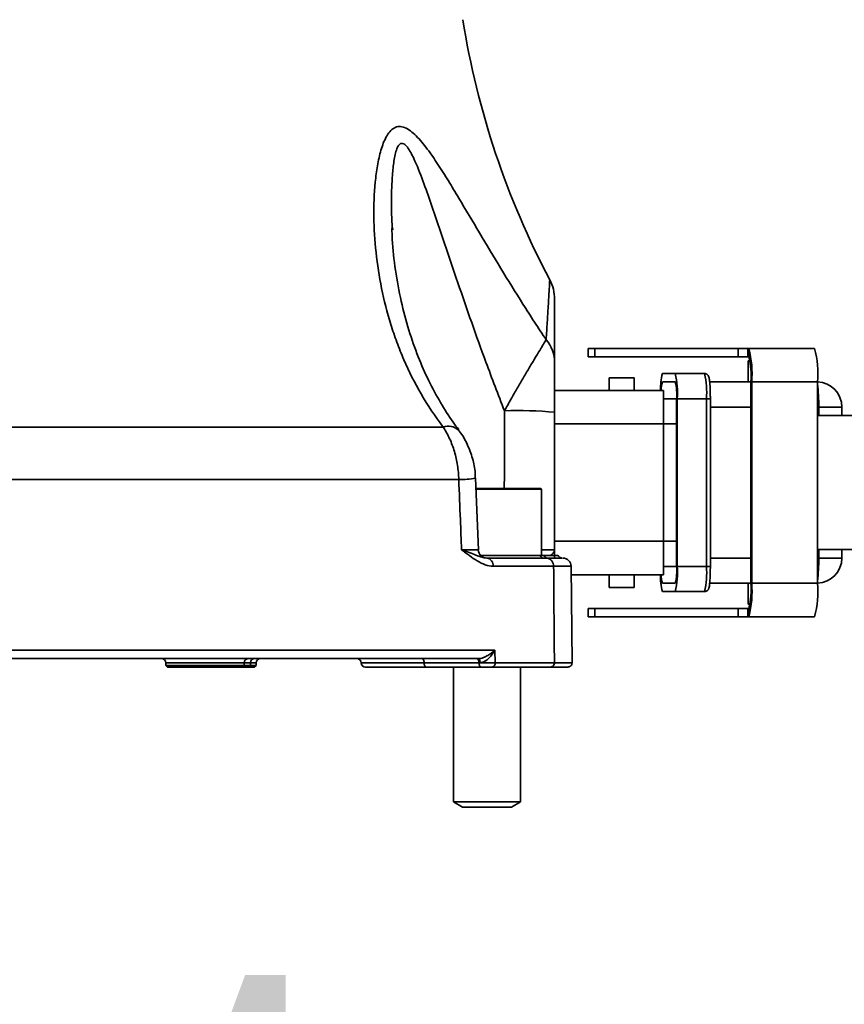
# Model space of a CAD drawing. Header units: millimetres. Extents: x 0 to 297, y 0 to 209.
# Tile 21 of 35: x 130 to 140, y 35 to 47. Entities that reach past the tile are written whole.
import ezdxf

# ---------------------------------------------------------------- set-up
doc = ezdxf.new("R2010")
doc.units = ezdxf.units.MM
doc.layers.add('图层0', color=7, linetype='Continuous')
doc.styles.add('SLDTEXTSTYLE1', font='TXT', dxfattribs={"width": 0.7, "bigfont": 'bigfont'})
doc.styles.add('SLDTEXTSTYLE2', font='TXT', dxfattribs={"width": 0.7})
doc.dimstyles.new('SLDDIMSTYLE0', dxfattribs={"dimtxt": 4.5, "dimasz": 3, "dimexe": 0, "dimexo": 0.0625, "dimgap": 1.125, "dimtad": 2, "dimlfac": 10, "dimrnd": 1e-09, "dimzin": 12, "dimdsep": 46, "dimtxsty": 'SLDTEXTSTYLE2', "dimsah": 1, "dimcen": 0.09, "dimadec": 0, "dimazin": 3, "dimtfac": 1, "dimtofl": 0, "dimtmove": 0, "dimatfit": 3, "dimfxl": 0, "dimfrac": 2, "dimtolj": 1, "dimtzin": 12, "dimarcsym": 0})
doc.dimstyles.new('SLDDIMSTYLE10', dxfattribs={"dimtxt": 4.5, "dimasz": 3, "dimexe": 0, "dimexo": 0.0625, "dimgap": 1.125, "dimtad": 0, "dimtih": 1, "dimtoh": 1, "dimlfac": 2, "dimrnd": 1e-09, "dimzin": 12, "dimdsep": 46, "dimtxsty": 'SLDTEXTSTYLE2', "dimblk1": 'NONE', "dimblk2": 'NONE', "dimsah": 1, "dimcen": 0, "dimadec": 0, "dimazin": 3, "dimtfac": 1, "dimtmove": 0, "dimatfit": 3, "dimldrblk": 'NONE', "dimfxl": 0, "dimfrac": 2, "dimtolj": 1, "dimtzin": 12, "dimarcsym": 0})
doc.dimstyles.new('SLDDIMSTYLE7', dxfattribs={"dimtxt": 3.5, "dimasz": 3, "dimexe": 0, "dimexo": 0.0625, "dimgap": 0.875, "dimtad": 0, "dimtih": 1, "dimtoh": 1, "dimlfac": 3, "dimrnd": 1e-09, "dimzin": 12, "dimdsep": 46, "dimtxsty": 'SLDTEXTSTYLE2', "dimblk1": 'NONE', "dimblk2": 'NONE', "dimsah": 1, "dimcen": 0, "dimadec": 0, "dimazin": 3, "dimtfac": 1, "dimtmove": 0, "dimatfit": 3, "dimldrblk": 'NONE', "dimfxl": 0, "dimfrac": 2, "dimtolj": 1, "dimtzin": 12, "dimarcsym": 0})
doc.dimstyles.new('SLDDIMSTYLE8', dxfattribs={"dimtxt": 3.5, "dimasz": 3, "dimexe": 0, "dimexo": 0.0625, "dimgap": 0.875, "dimtad": 0, "dimtih": 1, "dimtoh": 1, "dimlfac": 3, "dimrnd": 1e-09, "dimzin": 12, "dimdsep": 46, "dimtxsty": 'SLDTEXTSTYLE2', "dimblk1": 'NONE', "dimblk2": 'NONE', "dimsah": 1, "dimcen": 0, "dimadec": 0, "dimazin": 3, "dimtol": 1, "dimtp": 0.03, "dimtfac": 1, "dimtmove": 0, "dimatfit": 3, "dimldrblk": 'NONE', "dimfxl": 0, "dimfrac": 2, "dimtolj": 1, "dimarcsym": 0})

# ---------------------------------------------------------------- blocks, each defined once
blk = doc.blocks.new('_D_15')
at = {"layer": '图层0'}
for p, q in [((141.218, 39.85), (141.218, 28.906)), ((117.776, 38.35), (117.776, 28.906)), ((117.776, 29.906), (141.218, 29.906))]:
    blk.add_line(p, q, dxfattribs=at)
for points in [[(117.776, 29.906), (120.776, 29.456), (120.776, 30.356)], [(141.218, 29.906), (138.218, 30.356), (138.218, 29.456)]]:
    blk.add_solid(points, dxfattribs=at)
at = {"layer": '图层0', "insert": (122.95, 35.707), "char_height": 4.5, "attachment_point": 1, "style": 'SLDTEXTSTYLE2'}
blk.add_mtext('234.4', dxfattribs=at)
blk = doc.blocks.new('_D_22')
at = {"layer": '图层0'}
blk.add_line((204.074, 119.317), (182.322, 119.317), dxfattribs=at)
at = {"layer": '图层0', "char_height": 3.5, "attachment_point": 1}
for s, insert, style in [('贯穿', (194.271, 122.827), 'SLDTEXTSTYLE1'), ('%%c', (186.396, 122.827), 'SLDTEXTSTYLE2'), ('6-', (182.322, 122.827), 'SLDTEXTSTYLE2'), ('9', (190.266, 122.827), 'SLDTEXTSTYLE2'), ('圆周均布', (184.257, 118.753), 'SLDTEXTSTYLE1')]:
    blk.add_mtext(s, dxfattribs=dict(at, insert=insert, style=style))
blk = doc.blocks.new('_None')
blk = doc.blocks.new('SW_SYMBOL_HOLE_DEPTH')
at = {"layer": '图层0', "color": 0}
for p, q in [((0, 875), (800, 875)), ((400, 875), (400, 75)), ((100, 555), (400, 75)), ((700, 555), (400, 75))]:
    blk.add_line(p, q, dxfattribs=at)
blk = doc.blocks.new('_D_23')
at = {"layer": '图层0'}
blk.add_line((191.362, 126.826), (170.308, 126.826), dxfattribs=at)
at = {"layer": '图层0', "xscale": 0.004072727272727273, "yscale": 0.004072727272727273, "zscale": 0.004072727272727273}
blk.add_blockref('SW_SYMBOL_HOLE_DEPTH', (184.071, 127.113), dxfattribs=at)
at = {"layer": '图层0', "attachment_point": 1, "style": 'SLDTEXTSTYLE2'}
for s, insert, char_height in [('0.03', (179.415, 131.978), 2), ('+', (178.252, 131.978), 2), ('%%c', (170.308, 131.338), 3.5), ('6', (187.737, 131.338), 3.5), ('4', (174.178, 131.338), 3.5), ('0', (179.415, 129.65), 2)]:
    blk.add_mtext(s, dxfattribs=dict(at, insert=insert, char_height=char_height))
blk = doc.blocks.new('_D_25')
at = {"layer": '图层0'}
blk.add_line((174.783, 94.83), (152.508, 94.83), dxfattribs=at)
at = {"layer": '图层0', "char_height": 4.5, "attachment_point": 1, "style": 'SLDTEXTSTYLE2'}
for s, insert in [('%%c', (162.983, 100.631)), ('PCD', (152.508, 100.631)), ('50', (167.958, 100.631))]:
    blk.add_mtext(s, dxfattribs=dict(at, insert=insert))

msp = doc.modelspace()

# ---------------------------------------------------------------- linework, layer by layer
at = {"color": 7, "linetype": 'Continuous', "lineweight": 35}
for p, q in [((134.44241, 44.464869), (134.441044, 44.491258)), ((136.774057, 43.049861), (136.774057, 42.949861)), ((136.852783, 43.049861), (136.774057, 43.049861)), ((136.852783, 42.949861), (136.852783, 43.049861)), ((138.56477, 43.049861), (136.852783, 43.049861)), ((138.56477, 42.949861), (138.56477, 43.049861)), ((138.56477, 43.049861), (138.679318, 43.049861)), ((138.679318, 43.049861), (138.679318, 42.949861)), ((138.691236, 43.049861), (138.679318, 43.049861)), ((139.47605, 43.049861), (138.691236, 43.049861)), ((138.691236, 42.949861), (138.691236, 43.049861)), ((136.852783, 42.949861), (136.774057, 42.949861)), ((138.56477, 42.949861), (136.852783, 42.949861)), ((138.679318, 42.949861), (138.56477, 42.949861)), ((138.691236, 42.949861), (138.679318, 42.949861)), ((138.683608, 42.899861), (138.683608, 42.649861)), ((138.705251, 42.899861), (138.683608, 42.899861)), ((137.81361, 42.749861), (137.659824, 42.749861)), ((137.81361, 42.749861), (138.162574, 42.749861)), ((137.024057, 42.699861), (137.024057, 42.549861)), ((137.324057, 42.699861), (137.024057, 42.699861)), ((137.324057, 42.549861), (137.324057, 42.699861)), ((137.81361, 42.649861), (137.659824, 42.649861)), ((138.224347, 42.649861), (138.716589, 42.649861)), ((138.716589, 40.249861), (138.716589, 42.649861)), ((138.72504, 42.649861), (138.716589, 42.649861)), ((138.72504, 40.249861), (138.72504, 42.649861)), ((139.509854, 42.649861), (138.72504, 42.649861)), ((139.509854, 42.649861), (139.509854, 42.249861)), ((136.374057, 42.549861), (137.674057, 42.549861)), ((137.674057, 42.549861), (137.674057, 42.149861)), ((137.828989, 42.449861), (137.674057, 42.449861)), ((137.828989, 40.449861), (137.828989, 42.449861)), ((137.836678, 40.449861), (137.836678, 42.449861)), ((138.185642, 42.449861), (137.836678, 42.449861)), ((138.185642, 40.449861), (138.185642, 42.449861)), ((138.231798, 40.449861), (138.231798, 42.449861)), ((136.374057, 42.288457), (136.374057, 40.649861)), ((139.800888, 42.249861), (139.800888, 42.349861)), ((139.509854, 42.249861), (139.509854, 40.649861)), ((139.509854, 42.249861), (140.992365, 42.249861)), ((129.732724, 42.111796), (135.04549, 42.111796)), ((137.674057, 42.149861), (137.674057, 40.749861)), ((135.230084, 41.485565), (129.766317, 41.485565)), ((135.464254, 40.646138), (135.431001, 41.502683)), ((135.433643, 41.379861), (136.208286, 41.379861)), ((136.218286, 40.579861), (136.218286, 41.369861)), ((137.674057, 40.749861), (137.674057, 40.349861)), ((140.992365, 40.649861), (139.509854, 40.649861)), ((139.509854, 40.649861), (139.509854, 40.249861)), ((139.800888, 40.549861), (139.800888, 40.649861)), ((135.492568, 40.579861), (136.203459, 40.579861)), ((135.563838, 40.549861), (136.237703, 40.549861)), ((136.203459, 40.579861), (136.249178, 40.579861)), ((136.249178, 40.579861), (136.417697, 40.579861)), ((136.425968, 40.549861), (136.339835, 40.549861)), ((136.463491, 40.549861), (136.460968, 40.549861)), ((136.362369, 40.451606), (135.642678, 40.451606)), ((136.58226, 39.300343), (136.572041, 40.450779)), ((137.828989, 40.449861), (137.674057, 40.449861)), ((137.836678, 40.449861), (138.185642, 40.449861)), ((137.674057, 40.349861), (136.572938, 40.349861)), ((137.024057, 40.349861), (137.024057, 40.199861)), ((137.324057, 40.199861), (137.324057, 40.349861)), ((137.324057, 40.199861), (137.024057, 40.199861)), ((137.659824, 40.249861), (137.81361, 40.249861)), ((138.716589, 40.249861), (138.223865, 40.249861)), ((138.683608, 40.249861), (138.683608, 39.999861)), ((138.72504, 40.249861), (138.716589, 40.249861)), ((138.72504, 40.249861), (139.509854, 40.249861)), ((137.659824, 40.149861), (137.81361, 40.149861)), ((138.162574, 40.149861), (137.81361, 40.149861)), ((136.774057, 39.949861), (136.774057, 39.849861)), ((136.774057, 39.949861), (136.852783, 39.949861)), ((136.852783, 39.849861), (136.852783, 39.949861)), ((136.852783, 39.949861), (138.56477, 39.949861)), ((138.56477, 39.849861), (138.56477, 39.949861)), ((138.56477, 39.949861), (138.679318, 39.949861)), ((138.679318, 39.949861), (138.679318, 39.849861)), ((138.679318, 39.949861), (138.691236, 39.949861)), ((138.705251, 39.999861), (138.683608, 39.999861)), ((138.691236, 39.849861), (138.691236, 39.949861)), ((136.774057, 39.849861), (136.852783, 39.849861)), ((136.852783, 39.849861), (138.56477, 39.849861)), ((138.679318, 39.849861), (138.56477, 39.849861)), ((138.679318, 39.849861), (138.691236, 39.849861)), ((139.47605, 39.849861), (138.691236, 39.849861)), ((129.151586, 39.451606), (135.659906, 39.451606)), ((135.463311, 39.349861), (129.32498, 39.349861)), ((135.659906, 39.451606), (135.665529, 39.300734)), ((131.73475, 39.301606), (131.735859, 39.269849)), ((131.735859, 39.269849), (131.757293, 39.249861)), ((131.735859, 39.269849), (132.670174, 39.269849)), ((132.651612, 39.249861), (131.757293, 39.249861)), ((132.670174, 39.269849), (132.651612, 39.249861)), ((132.726612, 39.249861), (132.651612, 39.249861)), ((132.671135, 39.301606), (132.670174, 39.269849)), ((132.670174, 39.269849), (132.745174, 39.269849)), ((132.746135, 39.301606), (132.671135, 39.301606)), ((132.745174, 39.269849), (132.726612, 39.249861)), ((132.790821, 39.249861), (132.726612, 39.249861)), ((132.746135, 39.301606), (132.745174, 39.269849)), ((132.745174, 39.269849), (132.812255, 39.269849)), ((132.790821, 39.249861), (132.812255, 39.269849)), ((132.812255, 39.269849), (132.813364, 39.301606)), ((134.066479, 39.301606), (134.066601, 39.298116)), ((134.842428, 39.249861), (134.11657, 39.249861)), ((135.471888, 39.301606), (134.817382, 39.301606)), ((134.817382, 39.301606), (134.817443, 39.298116)), ((134.817443, 39.298116), (135.472017, 39.298116)), ((135.497002, 39.249861), (134.842428, 39.249861)), ((135.168286, 39.249861), (135.168286, 37.642359)), ((135.472017, 39.298116), (135.471888, 39.301606)), ((136.328548, 39.249861), (135.626075, 39.249861)), ((135.665529, 39.300734), (136.371532, 39.300734)), ((135.968286, 37.642359), (135.968286, 39.249861)), ((135.168286, 37.642359), (135.276536, 37.579861)), ((135.168286, 37.642359), (135.937684, 37.642359)), ((135.276536, 37.579861), (135.837715, 37.579861)), ((135.837715, 37.579861), (135.860036, 37.579861)), ((135.860036, 37.579861), (135.968286, 37.642359)), ((135.937684, 37.642359), (135.968286, 37.642359))]:
    msp.add_line(p, q, dxfattribs=at)
at = {"color": 8, "linetype": 'Continuous', "lineweight": 35}
for p, q in [((138.185642, 42.449861), (138.231798, 42.449861)), ((138.716589, 42.349861), (138.231798, 42.349861)), ((139.523956, 42.349861), (139.509854, 42.349861)), ((139.523956, 42.249861), (139.523956, 42.349861)), ((139.800888, 42.349861), (139.523956, 42.349861)), ((137.674057, 42.149861), (136.374057, 42.149861)), ((137.828989, 42.149861), (137.674057, 42.149861)), ((136.218286, 41.369861), (135.433322, 41.369861)), ((136.374057, 40.749861), (137.674057, 40.749861)), ((137.828989, 40.749861), (137.674057, 40.749861)), ((139.523956, 40.549861), (139.523956, 40.649861)), ((138.231798, 40.549861), (138.716589, 40.549861)), ((139.509854, 40.549861), (139.523956, 40.549861)), ((139.800888, 40.549861), (139.523956, 40.549861)), ((138.185642, 40.449861), (138.231798, 40.449861)), ((132.671135, 39.301606), (131.73475, 39.301606)), ((132.813364, 39.301606), (132.746135, 39.301606)), ((134.817382, 39.301606), (134.066479, 39.301606)), ((134.066601, 39.298116), (134.817443, 39.298116))]:
    msp.add_line(p, q, dxfattribs=at)
at = {"color": 8, "linetype": 'Continuous', "lineweight": 35, "flags": 128}
msp.add_lwpolyline([(135.774084, 41.379861), (135.774476, 41.54924), (135.776162, 42.305907)], dxfattribs=at)
at = {"color": 7, "linetype": 'Continuous', "lineweight": 35, "flags": 128}
for points in [[(134.792397, 39.349861), (134.797168, 39.348942), (134.801763, 39.34622), (134.806013, 39.341795), (134.809764, 39.335828), (134.812876, 39.32854), (134.815236, 39.320198), (134.816757, 39.311109), (134.817382, 39.301606)], [(135.446904, 39.349861), (135.451674, 39.348942), (135.456269, 39.34622), (135.46052, 39.341795), (135.46427, 39.335828), (135.467382, 39.32854), (135.469742, 39.320198), (135.471263, 39.311109), (135.471888, 39.301606)], [(135.463311, 39.349861), (135.467305, 39.34894), (135.471151, 39.34621), (135.474708, 39.341772), (135.477845, 39.33579), (135.480447, 39.328483), (135.482417, 39.320122), (135.483683, 39.311014), (135.484198, 39.301495)], [(134.817443, 39.298116), (134.818069, 39.288614), (134.819589, 39.279524), (134.821949, 39.271182), (134.825061, 39.263894), (134.828812, 39.257928), (134.833063, 39.253502), (134.837658, 39.25078), (134.842428, 39.249861)], [(135.472017, 39.298116), (135.472643, 39.288614), (135.474163, 39.279524), (135.476523, 39.271182), (135.479636, 39.263894), (135.483386, 39.257928), (135.487637, 39.253502), (135.492232, 39.25078), (135.497002, 39.249861)]]:
    msp.add_lwpolyline(points, dxfattribs=at)
at = {"color": 7, "linetype": 'Continuous', "lineweight": 35}
for centre, radius, start, end in [((145.153395, 48.548631), 10, 189.0818099, 207.9116739), ((135.874061, 43.634967), 0.499996, 359.9952367, 27.819495), ((135.955004, 42.879149), 0.419062, 0.3721618, 40.5735357), ((137.516399, 42.749147), 1.212712, 355.3038893, 14.3573175), ((138.301213, 42.749147), 1.212712, 355.3038893, 14.3573175), ((137.810108, 42.724325), 0.909534, 355.3038893, 14.3573175), ((138.394261, 42.568813), 0.756424, 166.151988, 181.4356948), ((136.844, 42.524418), 0.995475, 355.704783, 13.0892335), ((137.192963, 42.524418), 0.995475, 355.704783, 13.0892335), ((137.948239, 42.560562), 0.301923, 162.7964589, 182.0311728), ((137.167203, 42.499565), 0.66365, 355.704783, 13.0892335), ((139.500888, 42.349861), 0.3, 0, 88.287323), ((135.945443, 37.854296), 4.454829, 84.4788336, 92.1777262), ((136.208286, 41.369861), 0.01, 0, 90), ((135.563982, 40.649861), 0.1, 182.1316934, 269.9935828), ((135.552127, 40.459706), 0.090913, 354.8886364, 82.5984677), ((136.241327, 40.588541), 0.038849, 192.9105207, 264.6483326), ((136.289287, 40.590585), 0.041518, 194.968449, 261.0045644), ((136.267616, 40.455947), 0.094853, 357.3771395, 80.7912722), ((136.471448, 40.449861), 0.1, 0.7573911, 90.0761663), ((139.500888, 40.549861), 0.3, 271.712677, 0), ((136.844, 40.375305), 0.995475, 346.9107665, 4.295217), ((137.167203, 40.400157), 0.66365, 346.9107665, 4.295217), ((137.192963, 40.375305), 0.995475, 346.9107665, 4.295217), ((138.19336, 40.309062), 0.556781, 175.7978095, 196.6145077), ((137.948239, 40.33916), 0.301923, 177.9688272, 197.2035411), ((137.516399, 40.150575), 1.212712, 345.6426825, 4.6961107), ((137.810108, 40.175397), 0.909534, 345.6426825, 4.6961107), ((138.301213, 40.150575), 1.212712, 345.6426825, 4.6961107), ((131.684781, 39.299861), 0.05, 2, 90), ((132.717849, 39.303244), 0.046743, 94.2201228, 182.0086497), ((132.792849, 39.303244), 0.046743, 94.2201228, 182.0086497), ((132.863334, 39.299861), 0.05, 90, 178), ((134.016509, 39.299861), 0.05, 2, 90), ((134.11657, 39.299861), 0.05, 182, 270), ((135.619961, 39.295338), 0.045886, 277.6561445, 6.7522851), ((136.324669, 39.296735), 0.047034, 274.7306317, 4.8773204), ((136.531823, 39.299861), 0.05, 269.8433044, 1.1378838)]:
    msp.add_arc(centre, radius, start, end, dxfattribs=at)
at = {"color": 8, "linetype": 'Continuous', "lineweight": 35}
for centre, radius, start, end in [((137.562797, 42.388373), 1.961537, 358.8750048, 6.9660921), ((135.107057, 41.940895), 0.181652, 48.1692632, 109.811412), ((135.226719, 42.711278), 1.225718, 270.1572911, 279.5821022), ((137.562797, 40.511349), 1.961537, 353.0339079, 1.1249952)]:
    msp.add_arc(centre, radius, start, end, dxfattribs=at)
at = {"color": 7, "linetype": 'Continuous', "lineweight": 35}
for points, knots in [([(135.04549, 42.111796), (134.947053, 42.240987), (134.859918, 42.372449), (134.704425, 42.640065), (134.636097, 42.776216), (134.545956, 42.983934), (134.517976, 43.053754), (134.465942, 43.194539), (134.441855, 43.265628), (134.375691, 43.479025), (134.339516, 43.62183), (134.28128, 43.908308), (134.259232, 44.052168), (134.22873, 44.337166), (134.220162, 44.478694), (134.216526, 44.758335), (134.221358, 44.896542), (134.240967, 45.098428), (134.249589, 45.164654), (134.271877, 45.292794), (134.285616, 45.35515), (134.31963, 45.471185), (134.339809, 45.525033), (134.37761, 45.594448), (134.391484, 45.615661), (134.422785, 45.652468), (134.43981, 45.667529), (134.467741, 45.683589), (134.47752, 45.68787), (134.497613, 45.693886), (134.518236, 45.69739), (134.539925, 45.695808), (134.562151, 45.691666), (134.573539, 45.688297), (134.607714, 45.674773), (134.630925, 45.661067), (134.677128, 45.626814), (134.699926, 45.606489), (134.74518, 45.561226), (134.767741, 45.536145), (134.812164, 45.483143), (134.833961, 45.455324), (134.898584, 45.36902), (134.940666, 45.307743), (135.024228, 45.180782), (135.065687, 45.115048), (135.148711, 44.980575), (135.190022, 44.912225), (135.313532, 44.706046), (135.395676, 44.566615), (135.56219, 44.286147), (135.646517, 44.145065), (135.8187, 43.86214), (135.906542, 43.720285), (136.041629, 43.50713), (136.08721, 43.436012), (136.17957, 43.293635), (136.226406, 43.222295), (136.273312, 43.151717)], [0, 0, 0, 0, 0.0625, 0.0625, 0.125, 0.125, 0.15625, 0.15625, 0.1875, 0.1875, 0.25, 0.25, 0.3125, 0.3125, 0.375, 0.375, 0.4375, 0.4375, 0.46875, 0.46875, 0.5, 0.5, 0.53125, 0.53125, 0.546875, 0.546875, 0.5625, 0.5625, 0.5703125, 0.5703125, 0.578125, 0.5859375, 0.5859375, 0.59375, 0.59375, 0.609375, 0.609375, 0.625, 0.625, 0.640625, 0.640625, 0.65625, 0.65625, 0.6875, 0.6875, 0.71875, 0.71875, 0.75, 0.75, 0.8125, 0.8125, 0.875, 0.875, 0.9375, 0.9375, 0.96875, 0.96875, 1, 1, 1, 1]), ([(135.231448, 42.078284), (135.208415, 42.108448), (135.127351, 42.214606), (135.006688, 42.409715), (134.865973, 42.669828), (134.739688, 42.957325), (134.629306, 43.272544), (134.537603, 43.618976), (134.471616, 43.981565), (134.438902, 44.273683), (134.434272, 44.437652), (134.433039, 44.481312)], [0, 0, 0, 0, 0.040656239, 0.143083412, 0.254416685, 0.375499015, 0.506247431, 0.646433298, 0.795875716, 0.945648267, 1, 1, 1, 1]), ([(136.374057, 43.633663), (136.374057, 43.631447), (136.374057, 43.626834), (136.374057, 43.569957), (136.374057, 43.465011), (136.374057, 43.304692), (136.374057, 43.109612), (136.374057, 42.957793), (136.374057, 42.881871)], [0, 0, 0, 0, 0.129669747, 0.269944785, 0.450236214, 0.63062793, 0.815285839, 1, 1, 1, 1]), ([(135.776162, 42.305907), (135.801213, 42.35187), (135.826718, 42.397736), (135.877966, 42.48854), (135.903423, 42.532981), (135.953836, 42.620096), (135.978792, 42.662771), (136.028007, 42.746345), (136.051903, 42.78663), (136.086241, 42.84426), (136.097492, 42.863095), (136.119214, 42.899392), (136.129702, 42.916879), (136.160026, 42.967351), (136.178734, 42.998366), (136.212864, 43.05467), (136.228307, 43.079988), (136.254279, 43.122031), (136.265011, 43.139095), (136.273312, 43.151717)], [0, 0, 0, 0, 0.125, 0.125, 0.25, 0.25, 0.375, 0.375, 0.5, 0.5, 0.5625, 0.5625, 0.625, 0.625, 0.75, 0.75, 0.875, 0.875, 1, 1, 1, 1]), ([(136.374057, 42.881871), (136.374057, 42.869165), (136.374057, 42.852128), (136.374057, 42.822729), (136.374057, 42.812195), (136.374057, 42.790431), (136.374057, 42.779176), (136.374057, 42.744509), (136.374057, 42.720205), (136.374057, 42.669822), (136.374057, 42.643769), (136.374057, 42.565012), (136.374057, 42.51115), (136.374057, 42.401226), (136.374057, 42.34492), (136.374057, 42.288457)], [0, 0, 0, 0, 0.125, 0.125, 0.1875, 0.1875, 0.25, 0.25, 0.375, 0.375, 0.5, 0.5, 0.75, 0.75, 1, 1, 1, 1]), ([(138.231798, 42.449861), (138.231732, 42.465405), (138.231538, 42.510975), (138.229344, 42.583568), (138.224616, 42.654794), (138.219044, 42.693196), (138.213401, 42.714333), (138.203458, 42.731454), (138.188879, 42.743997), (138.174, 42.749365), (138.165007, 42.749756), (138.162574, 42.749861)], [0, 0, 0, 0, 0.106758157, 0.312985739, 0.521175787, 0.734945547, 0.833490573, 0.886437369, 0.934044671, 0.982158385, 1, 1, 1, 1]), ([(135.230084, 41.485565), (135.229012, 41.542945), (135.224152, 41.599381), (135.207205, 41.710449), (135.195116, 41.76508), (135.163428, 41.87246), (135.144232, 41.923798), (135.09962, 42.021472), (135.074179, 42.067893), (135.04549, 42.111796)], [0, 0, 0, 0, 0.25, 0.25, 0.5, 0.5, 0.75, 0.75, 1, 1, 1, 1]), ([(135.427281, 41.502176), (135.427461, 41.522324), (135.428165, 41.601222), (135.398048, 41.739213), (135.335603, 41.907029), (135.273735, 42.018992), (135.232213, 42.069949), (135.228431, 42.07459)], [0, 0, 0, 0, 0.09797594, 0.383680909, 0.679195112, 0.97078212, 1, 1, 1, 1]), ([(135.264524, 40.648116), (135.259613, 40.767442), (135.254703, 40.886769), (135.249796, 41.006096), (135.243222, 41.165919), (135.236651, 41.325741), (135.230084, 41.485565)], [0.000983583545, 0.000983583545, 0.000983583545, 0.000983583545, 0.004567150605, 0.004567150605, 0.004567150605, 0.009366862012, 0.009366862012, 0.009366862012, 0.009366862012]), ([(135.642678, 40.451606), (135.610346, 40.451606), (135.578255, 40.458707), (135.514184, 40.481688), (135.482272, 40.497699), (135.419489, 40.53475), (135.388409, 40.555905), (135.341936, 40.589526), (135.326477, 40.601044), (135.295536, 40.62441), (135.279972, 40.63632), (135.264524, 40.648116)], [0, 0, 0, 0, 0.25, 0.25, 0.5, 0.5, 0.75, 0.75, 0.875, 0.875, 1, 1, 1, 1]), ([(135.563838, 40.549861), (135.545184, 40.549861), (135.525595, 40.554351), (135.483289, 40.567169), (135.460606, 40.575607), (135.411538, 40.594272), (135.38505, 40.604572), (135.327897, 40.625934), (135.297158, 40.637039), (135.264524, 40.648116)], [0, 0, 0, 0, 0.25, 0.25, 0.5, 0.5, 0.75, 0.75, 1, 1, 1, 1]), ([(136.374057, 40.549861), (136.374057, 40.565267), (136.374057, 40.581622), (136.374057, 40.615273), (136.374057, 40.632447), (136.374057, 40.649861)], [0, 0, 0, 0, 0.5, 0.5, 1, 1, 1, 1]), ([(136.463491, 40.549861), (136.462441, 40.549861), (136.447039, 40.548633), (136.401159, 40.548283), (136.382154, 40.548379), (136.337441, 40.548888), (136.311755, 40.549293), (136.282795, 40.549578)], [0, 0, 0, 0, 0.5, 0.5, 0.75, 0.75, 1, 1, 1, 1]), ([(136.46266, 40.54987), (136.462656, 40.54987), (136.462491, 40.549869), (136.460381, 40.549925), (136.455968, 40.550399), (136.448209, 40.552087), (136.43759, 40.55663), (136.42657, 40.566067), (136.419359, 40.574739), (136.418092, 40.580443), (136.418051, 40.580629)], [0, 0, 0, 0, 0.003769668, 0.147484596, 0.249381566, 0.359040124, 0.542534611, 0.748060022, 0.991786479, 1, 1, 1, 1]), ([(136.371532, 39.300734), (136.369873, 39.506922), (136.368224, 39.713111), (136.366583, 39.919299), (136.365172, 40.096735), (136.363767, 40.274171), (136.362369, 40.451606)], [0.00050885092, 0.00050885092, 0.00050885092, 0.00050885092, 0.00669602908, 0.00669602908, 0.00669602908, 0.01202043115, 0.01202043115, 0.01202043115, 0.01202043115]), ([(138.162574, 40.149861), (138.169382, 40.150653), (138.181826, 40.1521), (138.196344, 40.161558), (138.205673, 40.171952), (138.211629, 40.182647), (138.216681, 40.196736), (138.221304, 40.219803), (138.226572, 40.268228), (138.23049, 40.344738), (138.231732, 40.40991), (138.231788, 40.444169), (138.231798, 40.449861)], [0, 0, 0, 0, 0.049636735, 0.090733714, 0.128457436, 0.167718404, 0.22129611, 0.344854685, 0.549112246, 0.764493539, 0.96086781, 1, 1, 1, 1]), ([(135.463311, 39.349861), (135.483589, 39.349861), (135.504592, 39.355492), (135.543439, 39.370179), (135.561319, 39.379298), (135.594288, 39.398744), (135.609268, 39.409064), (135.636531, 39.430065), (135.649017, 39.44095), (135.659906, 39.451606)], [0, 0, 0, 0, 0.25, 0.25, 0.5, 0.5, 0.75, 0.75, 1, 1, 1, 1]), ([(135.484198, 39.301495), (135.503679, 39.301313), (135.524091, 39.308823), (135.551549, 39.324667), (135.560347, 39.330791), (135.576754, 39.343749), (135.584473, 39.350651), (135.606489, 39.372332), (135.619362, 39.387781), (135.641909, 39.41922), (135.651756, 39.435525), (135.659906, 39.451606)], [0, 0, 0, 0, 0.25, 0.25, 0.375, 0.375, 0.5, 0.5, 0.75, 0.75, 1, 1, 1, 1]), ([(135.472017, 39.298116), (135.487682, 39.298251), (135.504581, 39.298421), (135.540148, 39.29882), (135.558198, 39.299044), (135.611127, 39.29976), (135.643317, 39.30028), (135.665529, 39.300734)], [0, 0, 0, 0, 0.25, 0.25, 0.5, 0.5, 1, 1, 1, 1]), ([(135.626075, 39.249861), (135.611256, 39.249861), (135.589786, 39.249861), (135.554485, 39.249861), (135.542446, 39.249861), (135.518724, 39.249861), (135.507451, 39.249861), (135.497002, 39.249861)], [0, 0, 0, 0, 0.5, 0.5, 0.75, 0.75, 1, 1, 1, 1]), ([(136.529036, 39.249861), (136.529926, 39.249861), (136.536292, 39.249861), (136.507811, 39.249861), (136.444197, 39.249861), (136.367463, 39.249861), (136.328548, 39.249861)], [0, 0, 0, 0, 0.0518323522, 0.370882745, 0.6809451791, 1, 1, 1, 1])]:
    msp.add_open_spline(points, degree=3, knots=knots, dxfattribs=at)
at = {"color": 8, "linetype": 'Continuous', "lineweight": 35}
for points, knots in [([(135.776162, 42.305907), (135.701531, 42.498753), (135.50667, 43.002277), (135.219028, 43.831183), (134.975179, 44.555189), (134.804299, 45.051494), (134.712076, 45.28249), (134.637275, 45.42863), (134.593226, 45.47789), (134.568749, 45.494466), (134.547635, 45.498309), (134.522129, 45.484832), (134.505316, 45.459433), (134.478196, 45.395973), (134.453939, 45.285939), (134.434595, 45.077491), (134.422079, 44.809649), (134.431627, 44.594168), (134.436624, 44.481389)], [0, 0, 0, 0, 0.130784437, 0.341480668, 0.552044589, 0.615729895, 0.679159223, 0.716766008, 0.729383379, 0.735063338, 0.746640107, 0.754753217, 0.770253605, 0.776279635, 0.81555981, 0.855260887, 0.924245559, 1, 1, 1, 1]), ([(136.273312, 43.151717), (136.277715, 43.223392), (136.286521, 43.366725), (136.297613, 43.552631), (136.306537, 43.704998), (136.314119, 43.83696), (136.315194, 43.855969), (136.315833, 43.86726)], [0, 0, 0, 0, 0.181217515, 0.362390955, 0.546582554, 0.730692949, 1, 1, 1, 1]), ([(135.264524, 40.648116), (135.278303, 40.648012), (135.349342, 40.647478), (135.442945, 40.646634), (135.454621, 40.646196), (135.460165, 40.645989)], [0, 0, 0, 0, 0.112190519, 0.578449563, 1, 1, 1, 1]), ([(136.218286, 40.647306), (136.223955, 40.647335), (136.275207, 40.647597), (136.335293, 40.648377), (136.371793, 40.649249), (136.373663, 40.649755), (136.374057, 40.649861)], [0, 0, 0, 0, 0.052000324, 0.470113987, 0.888516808, 1, 1, 1, 1]), ([(136.374057, 40.649861), (136.374057, 40.649731), (136.374055, 40.648698), (136.373919, 40.644049), (136.371285, 40.618449), (136.347073, 40.597614), (136.326442, 40.579861)], [0, 0, 0, 0, 0.005085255, 0.040534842, 0.182477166, 1, 1, 1, 1]), ([(136.568667, 40.450753), (136.569562, 40.45077), (136.576225, 40.4509), (136.548088, 40.451106), (136.484324, 40.451383), (136.40567, 40.451527), (136.362369, 40.451606)], [0, 0, 0, 0, 0.049615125, 0.369417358, 0.652846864, 1, 1, 1, 1]), ([(136.371532, 39.300734), (136.41118, 39.300699), (136.490476, 39.300629), (136.556646, 39.300495), (136.586034, 39.300388), (136.579549, 39.300324), (136.578563, 39.300314)], [0, 0, 0, 0, 0.314554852, 0.629110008, 0.943661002, 1, 1, 1, 1])]:
    msp.add_open_spline(points, degree=3, knots=knots, dxfattribs=at)
at = {"color": 7, "linetype": 'Continuous', "lineweight": 35}
for points in [[(136.282795, 40.549578), (136.268355, 40.549719), (136.25331, 40.549861), (136.237703, 40.549861)], [(135.446904, 39.349861), (135.452236, 39.349861), (135.457717, 39.349861), (135.463311, 39.349861)], [(135.484198, 39.301495), (135.480001, 39.301534), (135.475889, 39.301572), (135.471888, 39.301606)]]:
    msp.add_open_spline(points, degree=3, dxfattribs=at)

# ---------------------------------------------------------------- dimensions: what is measured, and where the dimension line sits
at = {"layer": '图层0'}
for p1, text, dimstyle, picture, middle in [((0.775431, 0.549115), '<>{\\fGDT;x}6', 'SLDDIMSTYLE8', '_D_23', (180.041053, 129.363281)), ((1.830224, 1.130612), '6-<> 贯穿\\P圆周均布', 'SLDDIMSTYLE7', '_D_22', (192.404555, 118.814974)), ((11.081141, 4.482384), 'PCD <>', 'SLDDIMSTYLE10', '_D_25', (162.851647, 97.948853))]:
    dim = msp.add_diameter_dim_2p(p1=p1, p2=(0, 0), text=text, dimstyle=dimstyle, dxfattribs=at)
    dim.commit()
    dim.dimension.update_dxf_attribs({"geometry": picture, "text_midpoint": middle, "dimtype": 163})
dim = msp.add_linear_dim(base=(141.218079, 29.906012), p1=(117.775803, 39.349861), p2=(141.218079, 40.849861), dimstyle='SLDDIMSTYLE0', dxfattribs=at)
dim.commit()
dim.dimension.update_dxf_attribs({"geometry": '_D_15', "text_midpoint": (129.496941, 29.906012), "dimtype": 160})

doc.saveas('drawing.dxf')
